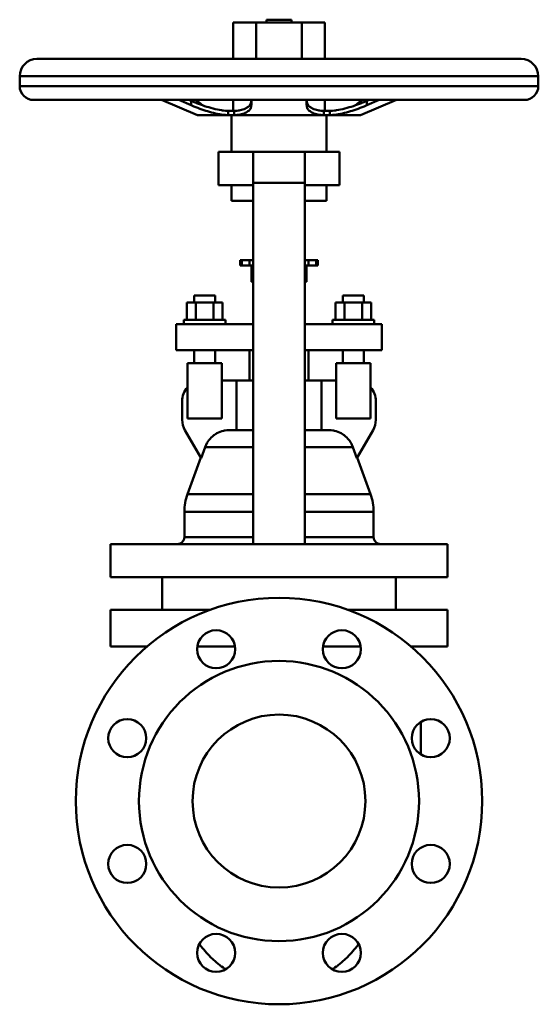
# Model space of a CAD drawing. Header units: millimetres. Extents: x -150 to 150, y -118 to 452.
import ezdxf

# ---------------------------------------------------------------- set-up
doc = ezdxf.new("R2010")
doc.units = ezdxf.units.MM
doc.layers.add('AM_0', color=7, linetype='Continuous', lineweight=30)

msp = doc.modelspace()

# ---------------------------------------------------------------- linework, layer by layer
at = {"layer": 'AM_0', "color": 7, "linetype": 'Continuous', "lineweight": 50}
for p, q in [((-26.56, 450), (-26.56, 429)), ((-26.56, 450), (26.56, 450)), ((-13.28, 450), (-13.28, 429)), ((-7.25, 451.7), (-7.25, 450)), ((-7.25, 451.7), (7.25, 451.7)), ((7.25, 450), (7.25, 451.7)), ((13.28, 450), (13.28, 429)), ((26.56, 450), (26.56, 429)), ((-140, 429), (140, 429)), ((-150, 419), (-150, 413.3)), ((-150, 419), (150, 419)), ((150, 413.3), (150, 419)), ((-150, 413.3), (150, 413.3)), ((-142, 405.3), (142, 405.3)), ((-67.9, 405.29), (-47.18, 396.58)), ((-50.88, 402.27), (-58.01, 405.29)), ((-52.12, 405.29), (-50.88, 404.77)), ((-51.42, 405), (-51.85, 405.29)), ((-50.88, 404.77), (-50.88, 402.27)), ((-48.21, 405.29), (-47.45, 404.77)), ((-47.45, 404.77), (-47.45, 403.38)), ((-26.56, 405.3), (-26.56, 399.01)), ((-16, 405.29), (-16, 402.27)), ((16, 402.27), (16, 405.29)), ((26.56, 405.3), (26.56, 399.01)), ((47.18, 396.58), (67.9, 405.29)), ((47.45, 404.77), (48.21, 405.29)), ((47.45, 404.77), (47.45, 403.38)), ((58.01, 405.29), (50.88, 402.27)), ((50.88, 404.77), (52.12, 405.29)), ((50.88, 404.77), (50.88, 402.27)), ((51.85, 405.29), (51.42, 405)), ((-29.36, 399.02), (-29.36, 396.53)), ((-29.36, 399.02), (-27.63, 399)), ((-27.63, 399), (-25.89, 399.02)), ((-25.89, 399.02), (-25.89, 396.53)), ((25.89, 399.02), (25.89, 396.53)), ((25.89, 399.02), (27.63, 399)), ((27.63, 399), (29.36, 399.02)), ((29.36, 399.02), (29.36, 396.53)), ((-47.18, 396.58), (-30.58, 396.58)), ((-46.8, 396.5), (46.8, 396.5)), ((-25.89, 396.53), (-29.36, 396.53)), ((-27.5, 396.5), (-27.5, 375.3)), ((-24.72, 396.58), (24.72, 396.58)), ((29.36, 396.53), (25.89, 396.53)), ((27.5, 375.3), (27.5, 396.5)), ((30.58, 396.58), (47.18, 396.58)), ((-35, 375.3), (-35, 356)), ((-35, 375.3), (35, 375.3)), ((-15, 148.5), (-15, 375.3)), ((15, 148.5), (15, 375.3)), ((35, 356), (35, 375.3)), ((-35, 356), (-15, 356)), ((-27.5, 356), (-27.5, 347)), ((-15, 357.3), (15, 357.3)), ((15, 356), (35, 356)), ((27.5, 347), (27.5, 356)), ((-27.5, 347), (-15.01, 347)), ((15.01, 347), (27.5, 347)), ((-22.5, 312.6), (-22.5, 309.6)), ((-22.5, 312.6), (-15, 312.6)), ((-22.5, 309.6), (-15, 309.6)), ((-21.49, 312.6), (-21.49, 309.6)), ((-17, 312.6), (-17, 309.6)), ((-16, 309.6), (-16, 300.1)), ((15, 312.6), (22.5, 312.6)), ((15, 309.6), (22.5, 309.6)), ((16, 300.1), (16, 309.6)), ((17, 312.6), (17, 309.6)), ((21.49, 312.6), (21.49, 309.6)), ((22.5, 309.6), (22.5, 312.6)), ((-16, 300.1), (-15.02, 300.1)), ((15.02, 300.1), (16, 300.1)), ((-49, 292.2), (-49, 288.2)), ((-37, 292.2), (-49, 292.2)), ((-37, 288.2), (-37, 292.2)), ((37, 292.2), (37, 288.2)), ((37, 292.2), (49, 292.2)), ((49, 288.2), (49, 292.2)), ((-53.39, 278.2), (-53.39, 288.2)), ((-32.61, 288.2), (-53.39, 288.2)), ((-48.2, 278.2), (-48.2, 288.2)), ((-37.8, 278.2), (-37.8, 288.2)), ((-32.61, 278.2), (-32.61, 288.2)), ((32.61, 278.2), (32.61, 288.2)), ((53.39, 288.2), (32.61, 288.2)), ((37.8, 278.2), (37.8, 288.2)), ((48.2, 278.2), (48.2, 288.2)), ((53.39, 278.2), (53.39, 288.2)), ((-59.5, 260.7), (-59.5, 275.7)), ((-15, 275.7), (-59.5, 275.7)), ((-55, 278.2), (-55, 275.7)), ((-31, 278.2), (-55, 278.2)), ((-31, 275.7), (-31, 278.2)), ((59.5, 275.7), (15, 275.7)), ((31, 278.2), (31, 275.7)), ((55, 278.2), (31, 278.2)), ((55, 275.7), (55, 278.2)), ((59.5, 260.7), (59.5, 275.7)), ((-59.5, 260.7), (-15, 260.7)), ((-49, 260.7), (-49, 253.2)), ((-37, 253.2), (-37, 260.7)), ((-17, 260.7), (-17, 243.2)), ((15, 260.7), (59.5, 260.7)), ((17, 243.2), (17, 260.7)), ((37, 260.7), (37, 253.2)), ((49, 253.2), (49, 260.7)), ((-53, 221.2), (-53, 253.2)), ((-53, 253.2), (-33, 253.2)), ((-33, 221.2), (-33, 253.2)), ((33, 221.2), (33, 253.2)), ((33, 253.2), (53, 253.2)), ((53, 221.2), (53, 253.2)), ((-33, 243.2), (-15.01, 243.2)), ((-24.49, 243.2), (-24.49, 214.5)), ((15.01, 243.2), (33, 243.2)), ((24.49, 214.5), (24.49, 243.2)), ((-56, 231.2), (-56, 220.42)), ((56, 220.42), (56, 231.2)), ((-53, 221.2), (-33, 221.2)), ((33, 221.2), (53, 221.2)), ((-54.39, 214.42), (-45.09, 198.29)), ((-28.53, 214.5), (-15.01, 214.5)), ((15.01, 214.5), (28.53, 214.5)), ((45.09, 198.29), (54.39, 214.42)), ((-42.76, 204.63), (-45.09, 198.29)), ((-42.76, 204.63), (-15.02, 204.63)), ((15.02, 204.63), (42.76, 204.63)), ((45.09, 198.29), (42.76, 204.63)), ((-45.25, 198.59), (-52.94, 177.47)), ((52.94, 177.47), (45.25, 198.59)), ((-52.94, 177.47), (-15, 177.47)), ((15, 177.47), (52.94, 177.47)), ((-54.75, 167.21), (-54.75, 152.5)), ((-54.75, 167.21), (-15, 167.21)), ((15, 167.21), (54.75, 167.21)), ((54.75, 152.5), (54.75, 167.21)), ((-97.5, 148.5), (-97.5, 129.5)), ((-97.5, 148.5), (97.5, 148.5)), ((-54.75, 152.5), (-15, 152.5)), ((15, 152.5), (54.75, 152.5)), ((97.5, 129.5), (97.5, 148.5)), ((97.5, 129.5), (-97.5, 129.5)), ((-67.5, 129.5), (-67.5, 110.5)), ((67.5, 110.5), (67.5, 129.5)), ((-97.5, 110.5), (-97.5, 89.3)), ((-97.5, 110.5), (-39.99, 110.5)), ((39.99, 110.5), (97.5, 110.5)), ((97.5, 89.3), (97.5, 110.5)), ((-76.42, 89.3), (-97.5, 89.3)), ((-25.49, 89.3), (-47.28, 89.3)), ((47.28, 89.3), (25.49, 89.3)), ((97.5, 89.3), (76.42, 89.3)), ((82, 45.72), (82, 26.99))]:
    msp.add_line(p, q, dxfattribs=at)
for points in [[(-50.88, 404.77), (-50.29, 404.52), (-49.09, 404.03), (-47.88, 403.55), (-47.27, 403.31), (-46.65, 403.08), (-45.43, 402.63), (-44.21, 402.2), (-43, 401.8), (-41.81, 401.41), (-40.61, 401.05), (-40, 400.87), (-39.38, 400.7), (-38.14, 400.37), (-36.9, 400.07), (-35.66, 399.8), (-34.44, 399.56), (-33.24, 399.37), (-32.65, 399.29), (-32.07, 399.21), (-30.95, 399.1), (-29.87, 399.04), (-29.36, 399.02)], [(-47.45, 404.77), (-47.34, 404.69), (-47.12, 404.54), (-46.91, 404.39), (-46.81, 404.32), (-46.71, 404.25), (-46.5, 404.1), (-46.31, 403.95), (-46.12, 403.81), (-45.93, 403.66), (-45.75, 403.52), (-45.66, 403.45), (-45.57, 403.37), (-45.4, 403.23), (-45.24, 403.09), (-45.08, 402.96), (-44.93, 402.82), (-44.78, 402.68), (-44.71, 402.62), (-44.63, 402.55), (-44.5, 402.42), (-44.37, 402.29), (-44.3, 402.23)], [(-25.89, 399.02), (-25.39, 399.04), (-24.39, 399.1), (-23.43, 399.21), (-22.97, 399.29), (-22.51, 399.37), (-21.64, 399.56), (-20.83, 399.8), (-20.08, 400.07), (-19.39, 400.37), (-18.77, 400.7), (-18.49, 400.87), (-18.22, 401.05), (-17.74, 401.41), (-17.32, 401.8), (-16.96, 402.2), (-16.64, 402.63), (-16.39, 403.08), (-16.29, 403.31), (-16.2, 403.55), (-16.07, 404.03), (-16.01, 404.52), (-16, 404.77)], [(16, 404.77), (16.01, 404.52), (16.07, 404.03), (16.2, 403.55), (16.29, 403.31), (16.39, 403.08), (16.64, 402.63), (16.96, 402.2), (17.32, 401.8), (17.74, 401.41), (18.22, 401.05), (18.49, 400.87), (18.77, 400.7), (19.39, 400.37), (20.08, 400.07), (20.83, 399.8), (21.64, 399.56), (22.51, 399.37), (22.97, 399.29), (23.43, 399.21), (24.39, 399.1), (25.39, 399.04), (25.89, 399.02)], [(29.36, 399.02), (29.87, 399.04), (30.95, 399.1), (32.07, 399.21), (32.65, 399.29), (33.24, 399.37), (34.44, 399.56), (35.66, 399.8), (36.9, 400.07), (38.14, 400.37), (39.38, 400.7), (40, 400.87), (40.61, 401.05), (41.81, 401.41), (43, 401.8), (44.21, 402.2), (45.43, 402.63), (46.65, 403.08), (47.27, 403.31), (47.88, 403.55), (49.09, 404.03), (50.29, 404.52), (50.88, 404.77)], [(44.3, 402.23), (44.37, 402.29), (44.5, 402.42), (44.63, 402.55), (44.71, 402.62), (44.78, 402.68), (44.93, 402.82), (45.08, 402.96), (45.24, 403.09), (45.4, 403.23), (45.57, 403.37), (45.66, 403.45), (45.75, 403.52), (45.93, 403.66), (46.12, 403.81), (46.31, 403.95), (46.5, 404.1), (46.71, 404.25), (46.81, 404.32), (46.91, 404.39), (47.12, 404.54), (47.34, 404.69), (47.45, 404.77)], [(-30.58, 396.58), (-31.09, 396.62), (-32.15, 396.72), (-33.24, 396.87), (-33.8, 396.96), (-34.36, 397.05), (-35.5, 397.27), (-36.66, 397.52), (-37.82, 397.79), (-38.99, 398.09), (-40.14, 398.41), (-40.71, 398.58), (-41.27, 398.75), (-42.38, 399.1), (-43.5, 399.46), (-44.64, 399.85), (-45.78, 400.26), (-46.93, 400.69), (-47.5, 400.9), (-48.08, 401.13), (-49.21, 401.58), (-50.33, 402.04), (-50.88, 402.27)], [(-16, 402.27), (-16.01, 402.04), (-16.06, 401.58), (-16.18, 401.13), (-16.25, 400.9), (-16.34, 400.69), (-16.56, 400.26), (-16.84, 399.85), (-17.16, 399.46), (-17.53, 399.1), (-17.95, 398.75), (-18.18, 398.58), (-18.42, 398.41), (-18.96, 398.09), (-19.56, 397.79), (-20.21, 397.52), (-20.93, 397.27), (-21.69, 397.05), (-22.1, 396.96), (-22.51, 396.87), (-23.37, 396.72), (-24.26, 396.62), (-24.72, 396.58)], [(24.72, 396.58), (24.26, 396.62), (23.37, 396.72), (22.51, 396.87), (22.1, 396.96), (21.69, 397.05), (20.93, 397.27), (20.21, 397.52), (19.56, 397.79), (18.96, 398.09), (18.42, 398.41), (18.18, 398.58), (17.95, 398.75), (17.53, 399.1), (17.16, 399.46), (16.84, 399.85), (16.56, 400.26), (16.34, 400.69), (16.25, 400.9), (16.18, 401.13), (16.06, 401.58), (16.01, 402.04), (16, 402.27)], [(50.88, 402.27), (50.33, 402.04), (49.21, 401.58), (48.08, 401.13), (47.5, 400.9), (46.93, 400.69), (45.78, 400.26), (44.64, 399.85), (43.5, 399.46), (42.38, 399.1), (41.27, 398.75), (40.71, 398.58), (40.14, 398.41), (38.99, 398.09), (37.82, 397.79), (36.66, 397.52), (35.5, 397.27), (34.36, 397.05), (33.8, 396.96), (33.24, 396.87), (32.15, 396.72), (31.09, 396.62), (30.58, 396.58)], [(-29.36, 396.53), (-29.56, 396.53), (-29.96, 396.55), (-30.37, 396.56), (-30.58, 396.58)], [(-24.72, 396.58), (-24.91, 396.56), (-25.3, 396.55), (-25.69, 396.53), (-25.89, 396.53)], [(25.89, 396.53), (25.69, 396.53), (25.3, 396.55), (24.91, 396.56), (24.72, 396.58)], [(30.58, 396.58), (30.37, 396.56), (29.96, 396.55), (29.56, 396.53), (29.36, 396.53)], [(-28.53, 214.5), (-29.02, 214.49), (-30.03, 214.43), (-31.07, 214.29), (-31.59, 214.19), (-32.1, 214.08), (-33.11, 213.8), (-34.06, 213.47), (-34.96, 213.08), (-35.88, 212.62), (-36.41, 212.32), (-36.56, 212.23), (-36.71, 212.13), (-36.78, 212.09), (-36.85, 212.04), (-37, 211.94), (-37.15, 211.84), (-37.22, 211.79), (-37.65, 211.49), (-38.46, 210.84), (-39.19, 210.16), (-39.88, 209.45), (-40.27, 208.99), (-40.37, 208.86), (-40.48, 208.72), (-40.54, 208.65), (-40.59, 208.58), (-40.69, 208.45), (-40.8, 208.3), (-40.9, 208.16), (-41, 208.02), (-41.1, 207.87), (-41.15, 207.8), (-41.2, 207.73), (-41.3, 207.58), (-41.39, 207.43), (-41.44, 207.36), (-41.7, 206.91), (-42.19, 206), (-42.59, 205.09), (-42.76, 204.63)], [(42.76, 204.63), (42.59, 205.09), (42.19, 206), (41.91, 206.53), (41.83, 206.68), (41.75, 206.83), (41.7, 206.91), (41.66, 206.98), (41.57, 207.13), (41.48, 207.28), (41.44, 207.36), (41.39, 207.43), (41.3, 207.58), (41.2, 207.73), (41.15, 207.8), (41.1, 207.87), (41, 208.02), (40.9, 208.16), (40.54, 208.65), (39.88, 209.45), (39.19, 210.16), (38.46, 210.84), (37.65, 211.49), (37.22, 211.79), (36.78, 212.09), (35.88, 212.62), (34.96, 213.08), (34.06, 213.47), (33.11, 213.8), (32.1, 214.08), (31.59, 214.19), (31.07, 214.29), (30.03, 214.43), (29.02, 214.49), (28.53, 214.5)], [(-9.36, 148.5), (-6.24, 148.52), (0, 148.57), (6.24, 148.52), (9.36, 148.5)], [(-30.85, -97.29), (-31.35, -96.95), (-32.34, -96.26), (-33.31, -95.55), (-33.79, -95.19), (-34.27, -94.82), (-35.2, -94.08), (-36.12, -93.32), (-37.01, -92.55), (-37.89, -91.76), (-38.75, -90.97), (-39.17, -90.56), (-39.58, -90.16), (-40.4, -89.34), (-41.19, -88.51), (-41.98, -87.65), (-42.75, -86.78), (-43.52, -85.89), (-43.89, -85.43), (-44.27, -84.98), (-45, -84.05), (-45.72, -83.1), (-46.07, -82.62)], [(46.07, -82.62), (45.72, -83.1), (45, -84.05), (44.27, -84.98), (43.89, -85.43), (43.52, -85.89), (42.75, -86.78), (41.98, -87.65), (41.19, -88.51), (40.4, -89.34), (39.58, -90.16), (39.17, -90.56), (38.75, -90.97), (37.89, -91.76), (37.01, -92.55), (36.12, -93.32), (35.2, -94.08), (34.27, -94.82), (33.79, -95.19), (33.31, -95.55), (32.34, -96.26), (31.35, -96.95), (30.85, -97.29)]]:
    msp.add_lwpolyline(points, dxfattribs=at)
for centre, radius in [((0, 0), 117.5), ((-36.35, 87.77), 11), ((36.35, 87.77), 11), ((0, 0), 81), ((-87.77, 36.35), 11), ((0, 0), 50), ((87.77, 36.35), 11), ((-87.77, -36.35), 11), ((87.77, -36.35), 11), ((-36.35, -87.77), 11), ((36.35, -87.77), 11)]:
    msp.add_circle(centre, radius, dxfattribs=at)
for centre, radius, start, end in [((-140, 419), 10, 90, 180), ((140, 419), 10, 0, 90), ((-142, 413.3), 8, 180, 270), ((142, 413.3), 8, 270, 0), ((-46.8, 397.5), 1, 247.3801, 270), ((46.8, 397.5), 1, 270, 292.6199), ((-44, 231.2), 12, 138.5904, 180), ((44, 231.2), 12, 0, 41.4096), ((-44, 220.42), 12, 180, 210), ((44, 220.42), 12, 330, 0), ((-24.75, 167.21), 30, 160, 180), ((24.75, 167.21), 30, 0, 20), ((-58.75, 152.5), 4, 270, 0), ((58.75, 152.5), 4, 180, 270), ((0, -52), 62, 224.4088, 224.6596), ((0, -52), 62, 315.3404, 315.5912)]:
    msp.add_arc(centre, radius, start, end, dxfattribs=at)

doc.saveas('drawing.dxf')
